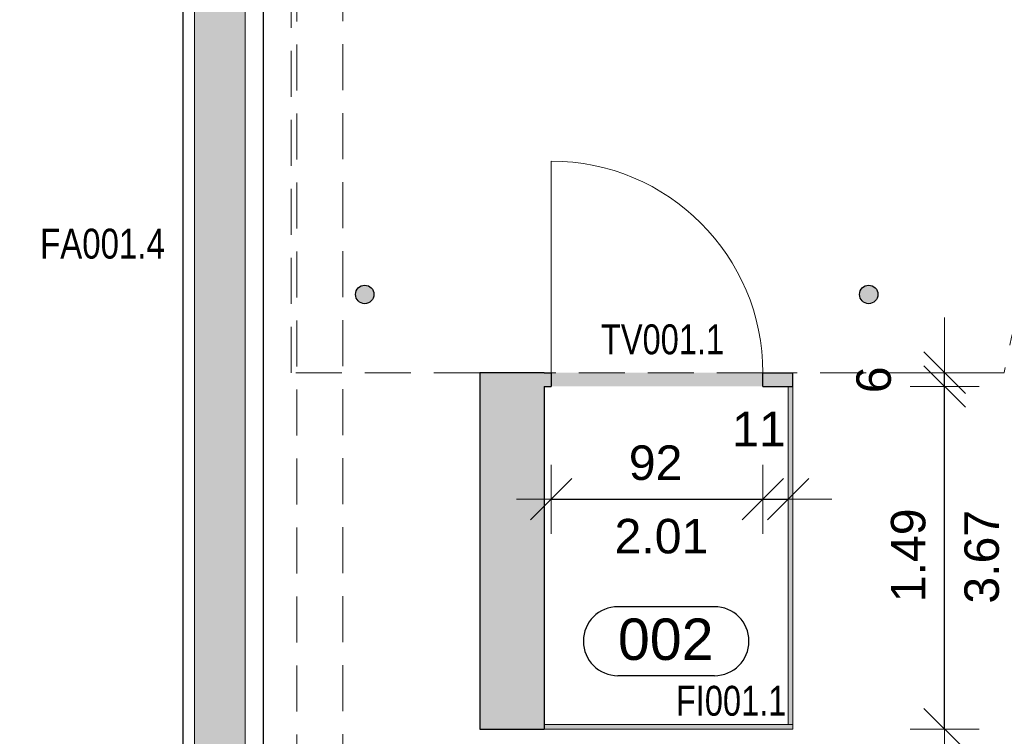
# Model space of a CAD drawing. Header units: metres. Extents: x 313 to 415, y -67 to 7.
# Tile 24 of 84: x 351.6 to 355.88, y -56.44 to -53.32. Entities that reach past the tile are written whole.
import ezdxf

# ---------------------------------------------------------------- set-up
doc = ezdxf.new("R2010")
doc.units = ezdxf.units.M
doc.header["$PDMODE"] = 65
doc.linetypes.add('AUSGEZOGEN', pattern=[0])
doc.linetypes.add('VERDECKT2_S2', pattern=[0.27, 0.2, -0.07])
for name, color, linetype, lineweight in [('Allgemein01', 7, 'AUSGEZOGEN', 13), ('Füllfläche', 7, 'AUSGEZOGEN', 13), ('Maßlinie Allgemein', 7, 'AUSGEZOGEN', 25), ('Text Allgemein', 7, 'AUSGEZOGEN', 25)]:
    doc.layers.add(name, color=color, linetype=linetype, lineweight=lineweight)
doc.styles.add('ARIAL', font='ARIAL.TTF')
doc.dimstyles.new('DIMSTYLE_13', dxfattribs={"dimtxt": 0.15, "dimasz": 0.3, "dimexe": 0, "dimexo": 1e-06, "dimgap": 0.075, "dimtad": 2, "dimdec": 1, "dimlfac": 100, "dimrnd": 0.5, "dimzin": 4, "dimdsep": 46, "dimtxsty": 'ARIAL', "dimblk1": 'ALL_ML_STRICH', "dimblk2": 'ALL_ML_STRICH', "dimsah": 1, "dimcen": 0, "dimse1": 1, "dimse2": 1, "dimclrd": 7, "dimclre": 7, "dimclrt": 7, "dimadec": 0, "dimazin": 0, "dimtfac": 1, "dimtdec": 0, "dimtix": 1, "dimtmove": 2, "dimatfit": 3, "dimfxl": 0, "dimtzin": 0, "dimlwd": 0, "dimlwe": 13, "dimarcsym": 0})
doc.dimstyles.new('DIMSTYLE_14', dxfattribs={"dimtxt": 0.15, "dimasz": 0.3, "dimexe": 0, "dimexo": 1e-06, "dimgap": 0.075, "dimtad": 2, "dimdec": 1, "dimlfac": 100, "dimrnd": 0.5, "dimzin": 4, "dimdsep": 46, "dimtxsty": 'ARIAL', "dimblk1": 'ALL_ML_STRICH', "dimblk2": 'ALL_ML_STRICH', "dimsah": 1, "dimcen": 0, "dimse1": 1, "dimse2": 1, "dimclrd": 7, "dimclre": 7, "dimclrt": 7, "dimadec": 0, "dimazin": 0, "dimtfac": 1, "dimtdec": 0, "dimtix": 1, "dimtmove": 2, "dimatfit": 3, "dimfxl": 0, "dimtvp": 1.2, "dimtzin": 0, "dimlwd": 0, "dimlwe": 13, "dimarcsym": 0})
doc.dimstyles.new('DIMSTYLE_15', dxfattribs={"dimtxt": 0.15, "dimasz": 0.3, "dimexe": 0, "dimexo": 1e-06, "dimgap": 0.075, "dimtad": 2, "dimrnd": 0.005, "dimzin": 4, "dimdsep": 46, "dimtxsty": 'ARIAL', "dimblk1": 'ALL_ML_STRICH', "dimblk2": 'ALL_ML_STRICH', "dimsah": 1, "dimcen": 0, "dimse1": 1, "dimse2": 1, "dimclrd": 7, "dimclre": 7, "dimclrt": 7, "dimadec": 0, "dimazin": 0, "dimtfac": 1, "dimtdec": 0, "dimtix": 1, "dimtmove": 2, "dimatfit": 3, "dimfxl": 0, "dimtzin": 0, "dimlwd": 0, "dimlwe": 13, "dimarcsym": 0})
doc.dimstyles.new('DIMSTYLE_16', dxfattribs={"dimtxt": 0.15, "dimasz": 0.3, "dimexe": 0, "dimexo": 1e-06, "dimgap": 0.075, "dimtad": 2, "dimdec": 1, "dimlfac": 100, "dimrnd": 0.5, "dimzin": 4, "dimdsep": 46, "dimtxsty": 'ARIAL', "dimblk1": 'ALL_ML_STRICH', "dimblk2": 'ALL_ML_STRICH', "dimsah": 1, "dimcen": 0, "dimse1": 1, "dimse2": 1, "dimclrd": 7, "dimclre": 7, "dimclrt": 7, "dimadec": 0, "dimazin": 0, "dimtfac": 1, "dimtdec": 0, "dimtix": 1, "dimtmove": 2, "dimatfit": 3, "dimfxl": 0, "dimtvp": 1.2, "dimtzin": 0, "dimlwd": 0, "dimlwe": 13, "dimarcsym": 0})
doc.dimstyles.new('DIMSTYLE_21', dxfattribs={"dimtxt": 0.2, "dimasz": 0.19, "dimexe": 0, "dimexo": 1e-06, "dimgap": 0.1, "dimtad": 2, "dimdec": 1, "dimlfac": 100, "dimrnd": 0.5, "dimzin": 4, "dimdsep": 46, "dimtxsty": 'ARIAL', "dimblk1": 'ALL_ML_STRICH', "dimblk2": 'ALL_ML_STRICH', "dimsah": 1, "dimcen": 0, "dimse1": 1, "dimse2": 1, "dimclrd": 7, "dimclre": 7, "dimclrt": 7, "dimadec": 0, "dimazin": 0, "dimtfac": 1, "dimtdec": 0, "dimtix": 1, "dimtmove": 2, "dimatfit": 3, "dimfxl": 0, "dimtvp": 1.2, "dimtzin": 0, "dimlwd": 0, "dimlwe": 13, "dimarcsym": 0})
doc.dimstyles.new('DIMSTYLE_22', dxfattribs={"dimtxt": 0.2, "dimasz": 0.19, "dimexe": 0, "dimexo": 1e-06, "dimgap": 0.1, "dimtad": 2, "dimrnd": 0.005, "dimzin": 4, "dimdsep": 46, "dimtxsty": 'ARIAL', "dimblk1": 'ALL_ML_STRICH', "dimblk2": 'ALL_ML_STRICH', "dimsah": 1, "dimcen": 0, "dimse1": 1, "dimse2": 1, "dimclrd": 7, "dimclre": 7, "dimclrt": 7, "dimadec": 0, "dimazin": 0, "dimtfac": 1, "dimtdec": 0, "dimtix": 1, "dimtmove": 2, "dimatfit": 3, "dimfxl": 0, "dimtzin": 0, "dimlwd": 0, "dimlwe": 13, "dimarcsym": 0})
doc.dimstyles.new('DIMSTYLE_25', dxfattribs={"dimtxt": 0.2, "dimasz": 0.19, "dimexe": 0, "dimexo": 1e-06, "dimgap": 0.1, "dimtad": 2, "dimdec": 1, "dimlfac": 100, "dimrnd": 0.5, "dimzin": 4, "dimdsep": 46, "dimtxsty": 'ARIAL', "dimblk1": 'ALL_ML_STRICH', "dimblk2": 'ALL_ML_STRICH', "dimsah": 1, "dimcen": 0, "dimse1": 1, "dimse2": 1, "dimclrd": 7, "dimclre": 7, "dimclrt": 7, "dimadec": 0, "dimazin": 0, "dimtfac": 1, "dimtdec": 0, "dimtix": 1, "dimtmove": 2, "dimatfit": 3, "dimfxl": 0, "dimtzin": 0, "dimlwd": 0, "dimlwe": 13, "dimarcsym": 0})
doc.dimstyles.new('DIMSTYLE_26', dxfattribs={"dimtxt": 0.2, "dimasz": 0.19, "dimexe": 0, "dimexo": 1e-06, "dimgap": 0.1, "dimtad": 0, "dimdec": 1, "dimlfac": 100, "dimrnd": 0.5, "dimzin": 4, "dimdsep": 46, "dimtxsty": 'ARIAL', "dimblk1": 'ALL_ML_STRICH', "dimblk2": 'ALL_ML_STRICH', "dimsah": 1, "dimcen": 0, "dimse1": 1, "dimse2": 1, "dimclrd": 7, "dimclre": 7, "dimclrt": 7, "dimadec": 0, "dimazin": 0, "dimtfac": 1, "dimtdec": 0, "dimtix": 1, "dimtmove": 2, "dimatfit": 3, "dimfxl": 0, "dimtvp": 1.2, "dimtzin": 0, "dimlwd": 0, "dimlwe": 13, "dimarcsym": 0})
doc.dimstyles.new('DIMSTYLE_5', dxfattribs={"dimtxt": 0.2, "dimasz": 0.3, "dimexe": 0, "dimexo": 1e-06, "dimgap": 0.1, "dimtad": 2, "dimrnd": 0.005, "dimzin": 4, "dimdsep": 46, "dimtxsty": 'ARIAL', "dimblk1": 'ALL_ML_STRICH', "dimblk2": 'ALL_ML_STRICH', "dimsah": 1, "dimcen": 0, "dimse1": 1, "dimse2": 1, "dimclrd": 7, "dimclre": 7, "dimclrt": 7, "dimadec": 0, "dimazin": 0, "dimtfac": 1, "dimtdec": 0, "dimtix": 1, "dimtmove": 2, "dimatfit": 3, "dimfxl": 0, "dimtzin": 0, "dimlwd": 0, "dimlwe": 13, "dimarcsym": 0})

# ---------------------------------------------------------------- blocks, each defined once
blk = doc.blocks.new('ALL_ML_STRICH')
at = {"color": 0, "linetype": 'ByBlock', "lineweight": -2}
for p, q in [((0, -0.5), (0, 0.5)), ((-0.3, -0.3), (0.3, 0.3)), ((-1, 0), (0.5, 0))]:
    blk.add_line(p, q, dxfattribs=at)
blk = doc.blocks.new('*D58')
at = {"layer": 'DEFPOINTS', "color": 7, "linetype": 'AUSGEZOGEN', "lineweight": 13}
for p in [(358.0345, 1.2646), (315.3345, -57.2254), (352.3145, -57.2254)]:
    blk.add_point(p, dxfattribs=at)
at = {"layer": 'Maßlinie Allgemein', "color": 7, "linetype": 'AUSGEZOGEN', "lineweight": -2}
blk.add_line((315.3345, -57.2254), (315.3345, 1.2646), dxfattribs=at)
at = {"layer": 'Maßlinie Allgemein', "color": 7, "linetype": 'AUSGEZOGEN', "lineweight": 13, "xscale": 0.3, "yscale": 0.3, "zscale": 0.3}
for p, rotation in [((315.3345, 1.2646), 90), ((315.3345, -57.2254), 270)]:
    blk.add_blockref('ALL_ML_STRICH', p, dxfattribs=dict(at, rotation=rotation))
at = {"layer": 'Maßlinie Allgemein', "color": 7, "linetype": 'AUSGEZOGEN', "lineweight": 13, "insert": (315.1511, -27.9739), "char_height": 0.2, "width": 1, "attachment_point": 5, "rotation": 90, "style": 'ARIAL'}
blk.add_mtext('\\A1;{\\A1;{58.49\\H0.132000;\\S^ ;}}', dxfattribs=at)
blk = doc.blocks.new('*D111')
at = {"layer": 'DEFPOINTS', "color": 7, "linetype": 'AUSGEZOGEN', "lineweight": 13}
for p in [(352.6645, -51.4154), (349.4145, -56.8754), (352.6645, -56.8754)]:
    blk.add_point(p, dxfattribs=at)
at = {"layer": 'Maßlinie Allgemein', "color": 7, "linetype": 'AUSGEZOGEN', "lineweight": -2}
blk.add_line((349.4145, -56.8754), (349.4145, -51.4154), dxfattribs=at)
at = {"layer": 'Maßlinie Allgemein', "color": 7, "linetype": 'AUSGEZOGEN', "lineweight": 13, "xscale": 0.3, "yscale": 0.3, "zscale": 0.3}
for p, rotation in [((349.4145, -51.4154), 90), ((349.4145, -56.8754), 270)]:
    blk.add_blockref('ALL_ML_STRICH', p, dxfattribs=dict(at, rotation=rotation))
at = {"layer": 'Maßlinie Allgemein', "color": 7, "linetype": 'AUSGEZOGEN', "lineweight": 13, "insert": (349.2311, -54.1309), "char_height": 0.2, "width": 0.8, "attachment_point": 5, "rotation": 90, "style": 'ARIAL'}
blk.add_mtext('\\A1;{\\A1;{5.46\\H0.132000;\\S^ ;}}', dxfattribs=at)
blk = doc.blocks.new('*D116')
at = {"layer": 'DEFPOINTS', "color": 7, "linetype": 'AUSGEZOGEN', "lineweight": 13}
for p in [(352.3145, -51.4154), (348.5145, -57.2254), (352.3145, -57.2254)]:
    blk.add_point(p, dxfattribs=at)
at = {"layer": 'Maßlinie Allgemein', "color": 7, "linetype": 'AUSGEZOGEN', "lineweight": -2}
blk.add_line((348.5145, -57.2254), (348.5145, -51.4154), dxfattribs=at)
at = {"layer": 'Maßlinie Allgemein', "color": 7, "linetype": 'AUSGEZOGEN', "lineweight": 13, "xscale": 0.3, "yscale": 0.3, "zscale": 0.3}
for p, rotation in [((348.5145, -51.4154), 90), ((348.5145, -57.2254), 270)]:
    blk.add_blockref('ALL_ML_STRICH', p, dxfattribs=dict(at, rotation=rotation))
at = {"layer": 'Maßlinie Allgemein', "color": 7, "linetype": 'AUSGEZOGEN', "lineweight": 13, "insert": (348.3311, -54.2867), "char_height": 0.2, "width": 0.8, "attachment_point": 5, "rotation": 90, "style": 'ARIAL'}
blk.add_mtext('\\A1;{\\A1;{5.81\\H0.132000;\\S^ ;}}', dxfattribs=at)
blk = doc.blocks.new('*D122')
at = {"layer": 'DEFPOINTS', "color": 7, "linetype": 'AUSGEZOGEN', "lineweight": 13}
for p in [(353.9145, -54.9154), (354.8345, -54.9154), (353.9145, -55.4054)]:
    blk.add_point(p, dxfattribs=at)
at = {"layer": 'Maßlinie Allgemein', "color": 7, "linetype": 'AUSGEZOGEN', "lineweight": -2}
blk.add_line((353.9145, -55.4054), (354.8345, -55.4054), dxfattribs=at)
at = {"layer": 'Maßlinie Allgemein', "color": 7, "linetype": 'AUSGEZOGEN', "lineweight": 13, "xscale": 0.3, "yscale": 0.3, "zscale": 0.3, "rotation": 180}
blk.add_blockref('ALL_ML_STRICH', (353.9145, -55.4054), dxfattribs=at)
at = {"layer": 'Maßlinie Allgemein', "color": 7, "linetype": 'AUSGEZOGEN', "lineweight": 13, "xscale": 0.3, "yscale": 0.3, "zscale": 0.3}
blk.add_blockref('ALL_ML_STRICH', (354.8345, -55.4054), dxfattribs=at)
at = {"layer": 'Maßlinie Allgemein', "color": 7, "linetype": 'AUSGEZOGEN', "lineweight": 13, "insert": (354.3684, -55.2478), "char_height": 0.15, "width": 0.6, "attachment_point": 5, "style": 'ARIAL'}
blk.add_mtext('\\A1;{\\A1;{92\\H0.099000;\\S^ ;}}', dxfattribs=at)
at = {"layer": 'Maßlinie Allgemein', "color": 7, "linetype": 'AUSGEZOGEN', "lineweight": 13, "insert": (354.1898, -55.4911), "char_height": 0.15, "width": 0.0075, "attachment_point": 1, "line_spacing_factor": 0.60241, "style": 'ARIAL'}
blk.add_mtext('\\A1;{2.01\\H0.099000;\\S^ ;}', dxfattribs=at)
blk = doc.blocks.new('*D123')
at = {"layer": 'DEFPOINTS', "color": 7, "linetype": 'AUSGEZOGEN', "lineweight": 13}
for p in [(354.8345, -54.9154), (354.9445, -54.9154), (354.8345, -55.4054)]:
    blk.add_point(p, dxfattribs=at)
at = {"layer": 'Maßlinie Allgemein', "color": 7, "linetype": 'AUSGEZOGEN', "lineweight": -2}
blk.add_line((354.8345, -55.4054), (354.9445, -55.4054), dxfattribs=at)
at = {"layer": 'Maßlinie Allgemein', "color": 7, "linetype": 'AUSGEZOGEN', "lineweight": 13, "xscale": 0.3, "yscale": 0.3, "zscale": 0.3}
blk.add_blockref('ALL_ML_STRICH', (354.9445, -55.4054), dxfattribs=at)
at = {"layer": 'Maßlinie Allgemein', "color": 7, "linetype": 'AUSGEZOGEN', "lineweight": 13, "xscale": 0.3, "yscale": 0.3, "zscale": 0.3, "rotation": 180}
blk.add_blockref('ALL_ML_STRICH', (354.8345, -55.4054), dxfattribs=at)
at = {"layer": 'Maßlinie Allgemein', "color": 7, "linetype": 'AUSGEZOGEN', "lineweight": 13, "insert": (354.8172, -55.1004), "char_height": 0.15, "width": 0.6, "attachment_point": 5, "style": 'ARIAL'}
blk.add_mtext('\\A1;{\\A1;{11\\H0.099000;\\S^ ;}}', dxfattribs=at)
blk = doc.blocks.new('*D124')
at = {"layer": 'DEFPOINTS', "color": 7, "linetype": 'AUSGEZOGEN', "lineweight": 13}
for p in [(354.9645, -54.9154), (354.9645, -56.4054), (355.6245, -56.4054)]:
    blk.add_point(p, dxfattribs=at)
at = {"layer": 'Maßlinie Allgemein', "color": 7, "linetype": 'AUSGEZOGEN', "lineweight": -2}
blk.add_line((355.6245, -56.4054), (355.6245, -54.9154), dxfattribs=at)
at = {"layer": 'Maßlinie Allgemein', "color": 7, "linetype": 'AUSGEZOGEN', "lineweight": 13, "xscale": 0.3, "yscale": 0.3, "zscale": 0.3}
for p, rotation in [((355.6245, -54.9154), 90), ((355.6245, -56.4054), 270)]:
    blk.add_blockref('ALL_ML_STRICH', p, dxfattribs=dict(at, rotation=rotation))
at = {"layer": 'Maßlinie Allgemein', "color": 7, "linetype": 'AUSGEZOGEN', "lineweight": 13, "insert": (355.4669, -55.6497), "char_height": 0.15, "width": 0.6, "attachment_point": 5, "rotation": 90, "style": 'ARIAL'}
blk.add_mtext('\\A1;{\\A1;{1.49\\H0.099000;\\S^ ;}}', dxfattribs=at)
at = {"layer": 'Maßlinie Allgemein', "color": 7, "linetype": 'AUSGEZOGEN', "lineweight": 13, "insert": (355.7104, -55.8596), "char_height": 0.15, "width": 0.0075, "attachment_point": 1, "rotation": 90, "line_spacing_factor": 0.60241, "style": 'ARIAL'}
blk.add_mtext('\\A1;{3.67\\H0.099000;\\S^ ;}', dxfattribs=at)
blk = doc.blocks.new('*D125')
at = {"layer": 'DEFPOINTS', "color": 7, "linetype": 'AUSGEZOGEN', "lineweight": 13}
for p in [(354.9645, -54.8554), (354.9645, -54.9154), (355.6245, -54.9154)]:
    blk.add_point(p, dxfattribs=at)
at = {"layer": 'Maßlinie Allgemein', "color": 7, "linetype": 'AUSGEZOGEN', "lineweight": -2}
blk.add_line((355.6245, -54.9154), (355.6245, -54.8554), dxfattribs=at)
at = {"layer": 'Maßlinie Allgemein', "color": 7, "linetype": 'AUSGEZOGEN', "lineweight": 13, "xscale": 0.3, "yscale": 0.3, "zscale": 0.3}
for p, rotation in [((355.6245, -54.9154), 270), ((355.6245, -54.8554), 90)]:
    blk.add_blockref('ALL_ML_STRICH', p, dxfattribs=dict(at, rotation=rotation))
at = {"layer": 'Maßlinie Allgemein', "color": 7, "linetype": 'AUSGEZOGEN', "lineweight": 13, "insert": (355.3169, -54.8864), "char_height": 0.15, "width": 0.45, "attachment_point": 5, "rotation": 90, "style": 'ARIAL'}
blk.add_mtext('\\A1;{\\A1;{6\\H0.099000;\\S^ ;}}', dxfattribs=at)
blk = doc.blocks.new('*D126')
at = {"layer": 'DEFPOINTS', "color": 7, "linetype": 'AUSGEZOGEN', "lineweight": 13}
for p in [(353.8845, -56.4054), (354.9645, -56.4054), (353.8845, -57.5154)]:
    blk.add_point(p, dxfattribs=at)
at = {"layer": 'Maßlinie Allgemein', "color": 7, "linetype": 'AUSGEZOGEN', "lineweight": -2}
blk.add_line((353.8845, -57.5154), (354.9645, -57.5154), dxfattribs=at)
at = {"layer": 'Maßlinie Allgemein', "color": 7, "linetype": 'AUSGEZOGEN', "lineweight": 13, "xscale": 0.3, "yscale": 0.3, "zscale": 0.3, "rotation": 180}
blk.add_blockref('ALL_ML_STRICH', (353.8845, -57.5154), dxfattribs=at)
at = {"layer": 'Maßlinie Allgemein', "color": 7, "linetype": 'AUSGEZOGEN', "lineweight": 13, "xscale": 0.3, "yscale": 0.3, "zscale": 0.3}
blk.add_blockref('ALL_ML_STRICH', (354.9645, -57.5154), dxfattribs=at)
at = {"layer": 'Maßlinie Allgemein', "color": 7, "linetype": 'AUSGEZOGEN', "lineweight": 13, "insert": (354.4351, -57.3578), "char_height": 0.15, "width": 0.6, "attachment_point": 5, "style": 'ARIAL'}
blk.add_mtext('\\A1;{\\A1;{1.08\\H0.099000;\\S^ ;}}', dxfattribs=at)
at = {"layer": 'Maßlinie Allgemein', "color": 7, "linetype": 'AUSGEZOGEN', "lineweight": 13, "insert": (354.2253, -57.6013), "char_height": 0.15, "width": 0.0075, "attachment_point": 1, "line_spacing_factor": 0.60241, "style": 'ARIAL'}
blk.add_mtext('\\A1;{3.67\\H0.099000;\\S^ ;}', dxfattribs=at)
blk = doc.blocks.new('*D211')
at = {"layer": 'DEFPOINTS', "color": 7, "linetype": 'AUSGEZOGEN', "lineweight": 13}
for p in [(352.3845, -48.3454), (316.2345, -57.2254), (352.3145, -57.2254)]:
    blk.add_point(p, dxfattribs=at)
at = {"layer": 'Maßlinie Allgemein', "color": 7, "linetype": 'AUSGEZOGEN', "lineweight": -2}
blk.add_line((316.2345, -57.2254), (316.2345, -48.3454), dxfattribs=at)
at = {"layer": 'Maßlinie Allgemein', "color": 7, "linetype": 'AUSGEZOGEN', "lineweight": 13, "xscale": 0.3, "yscale": 0.3, "zscale": 0.3}
for p, rotation in [((316.2345, -48.3454), 90), ((316.2345, -57.2254), 270)]:
    blk.add_blockref('ALL_ML_STRICH', p, dxfattribs=dict(at, rotation=rotation))
at = {"layer": 'Maßlinie Allgemein', "color": 7, "linetype": 'AUSGEZOGEN', "lineweight": 13, "insert": (316.0511, -52.7712), "char_height": 0.2, "width": 0.8, "attachment_point": 5, "rotation": 90, "style": 'ARIAL'}
blk.add_mtext('\\A1;{\\A1;{8.88\\H0.132000;\\S^ ;}}', dxfattribs=at)
blk = doc.blocks.new('*D261')
at = {"layer": 'DEFPOINTS', "color": 7, "linetype": 'AUSGEZOGEN', "lineweight": 13}
for p in [(352.3645, -51.4154), (350.3145, -56.9554), (352.5845, -56.9554)]:
    blk.add_point(p, dxfattribs=at)
at = {"layer": 'Maßlinie Allgemein', "color": 7, "linetype": 'AUSGEZOGEN', "lineweight": -2}
blk.add_line((350.3145, -56.9554), (350.3145, -51.4154), dxfattribs=at)
at = {"layer": 'Maßlinie Allgemein', "color": 7, "linetype": 'AUSGEZOGEN', "lineweight": 13, "xscale": 0.3, "yscale": 0.3, "zscale": 0.3}
for p, rotation in [((350.3145, -51.4154), 90), ((350.3145, -56.9554), 270)]:
    blk.add_blockref('ALL_ML_STRICH', p, dxfattribs=dict(at, rotation=rotation))
at = {"layer": 'Maßlinie Allgemein', "color": 7, "linetype": 'AUSGEZOGEN', "lineweight": 13, "insert": (350.1311, -54.1705), "char_height": 0.2, "width": 0.8, "attachment_point": 5, "rotation": 90, "style": 'ARIAL'}
blk.add_mtext('\\A1;{\\A1;{5.54\\H0.132000;\\S^ ;}}', dxfattribs=at)
at = {"layer": 'Maßlinie Allgemein', "color": 7, "linetype": 'AUSGEZOGEN', "lineweight": 13, "insert": (350.4021, -54.4509), "char_height": 0.2, "width": 0.01, "attachment_point": 1, "rotation": 90, "line_spacing_factor": 0.60241, "style": 'ARIAL'}
blk.add_mtext('\\A1;{6.26\\H0.132000;\\S^ ;}', dxfattribs=at)
blk = doc.blocks.new('*D293')
at = {"layer": 'DEFPOINTS', "color": 7, "linetype": 'AUSGEZOGEN', "lineweight": 13}
for p in [(350.3845, -44.0054), (356.8045, -44.0054), (350.3845, -66.3754)]:
    blk.add_point(p, dxfattribs=at)
at = {"layer": 'Maßlinie Allgemein', "color": 7, "linetype": 'AUSGEZOGEN', "lineweight": -2}
blk.add_line((350.3845, -66.3754), (356.8045, -66.3754), dxfattribs=at)
at = {"layer": 'Maßlinie Allgemein', "color": 7, "linetype": 'AUSGEZOGEN', "lineweight": 13, "xscale": 0.3, "yscale": 0.3, "zscale": 0.3, "rotation": 180}
blk.add_blockref('ALL_ML_STRICH', (350.3845, -66.3754), dxfattribs=at)
at = {"layer": 'Maßlinie Allgemein', "color": 7, "linetype": 'AUSGEZOGEN', "lineweight": 13, "xscale": 0.3, "yscale": 0.3, "zscale": 0.3}
blk.add_blockref('ALL_ML_STRICH', (356.8045, -66.3754), dxfattribs=at)
at = {"layer": 'Maßlinie Allgemein', "color": 7, "linetype": 'AUSGEZOGEN', "lineweight": 13, "insert": (353.6099, -66.192), "char_height": 0.2, "width": 0.8, "attachment_point": 5, "style": 'ARIAL'}
blk.add_mtext('\\A1;{\\A1;{6.42\\H0.132000;\\S^ ;}}', dxfattribs=at)
blk = doc.blocks.new('*D322')
at = {"layer": 'DEFPOINTS', "color": 7, "linetype": 'AUSGEZOGEN', "lineweight": 13}
for p in [(350.7345, -44.3754), (352.3145, -57.2254), (350.7345, -67.2754)]:
    blk.add_point(p, dxfattribs=at)
at = {"layer": 'Maßlinie Allgemein', "color": 7, "linetype": 'AUSGEZOGEN', "lineweight": -2}
blk.add_line((350.7345, -67.2754), (352.3145, -67.2754), dxfattribs=at)
at = {"layer": 'Maßlinie Allgemein', "color": 7, "linetype": 'AUSGEZOGEN', "lineweight": 13, "xscale": 0.3, "yscale": 0.3, "zscale": 0.3, "rotation": 180}
blk.add_blockref('ALL_ML_STRICH', (350.7345, -67.2754), dxfattribs=at)
at = {"layer": 'Maßlinie Allgemein', "color": 7, "linetype": 'AUSGEZOGEN', "lineweight": 13, "xscale": 0.3, "yscale": 0.3, "zscale": 0.3}
blk.add_blockref('ALL_ML_STRICH', (352.3145, -67.2754), dxfattribs=at)
at = {"layer": 'Maßlinie Allgemein', "color": 7, "linetype": 'AUSGEZOGEN', "lineweight": 13, "insert": (351.5387, -67.092), "char_height": 0.2, "width": 0.8, "attachment_point": 5, "style": 'ARIAL'}
blk.add_mtext('\\A1;{\\A1;{1.58\\H0.132000;\\S^ ;}}', dxfattribs=at)
blk = doc.blocks.new('*D359')
at = {"layer": 'DEFPOINTS', "color": 7, "linetype": 'AUSGEZOGEN', "lineweight": 13}
for p in [(350.7345, -44.3754), (352.7345, -44.3754), (350.7345, -65.2254)]:
    blk.add_point(p, dxfattribs=at)
at = {"layer": 'Maßlinie Allgemein', "color": 7, "linetype": 'AUSGEZOGEN', "lineweight": -2}
blk.add_line((350.7345, -65.2254), (352.7345, -65.2254), dxfattribs=at)
at = {"layer": 'Maßlinie Allgemein', "color": 7, "linetype": 'AUSGEZOGEN', "lineweight": 13, "xscale": 0.19, "yscale": 0.19, "zscale": 0.19, "rotation": 180}
blk.add_blockref('ALL_ML_STRICH', (350.7345, -65.2254), dxfattribs=at)
at = {"layer": 'Maßlinie Allgemein', "color": 7, "linetype": 'AUSGEZOGEN', "lineweight": 13, "xscale": 0.19, "yscale": 0.19, "zscale": 0.19}
blk.add_blockref('ALL_ML_STRICH', (352.7345, -65.2254), dxfattribs=at)
at = {"layer": 'Maßlinie Allgemein', "color": 7, "linetype": 'AUSGEZOGEN', "lineweight": 13, "insert": (351.7493, -65.042), "char_height": 0.2, "width": 0.8, "attachment_point": 5, "style": 'ARIAL'}
blk.add_mtext('\\A1;{\\A1;{2.00\\H0.132000;\\S^ ;}}', dxfattribs=at)
blk = doc.blocks.new('*D360')
at = {"layer": 'DEFPOINTS', "color": 7, "linetype": 'AUSGEZOGEN', "lineweight": 13}
for p in [(352.7345, -44.3754), (353.0445, -44.3754), (352.7345, -65.2254)]:
    blk.add_point(p, dxfattribs=at)
at = {"layer": 'Maßlinie Allgemein', "color": 7, "linetype": 'AUSGEZOGEN', "lineweight": -2}
blk.add_line((352.7345, -65.2254), (353.0445, -65.2254), dxfattribs=at)
at = {"layer": 'Maßlinie Allgemein', "color": 7, "linetype": 'AUSGEZOGEN', "lineweight": 13, "xscale": 0.19, "yscale": 0.19, "zscale": 0.19, "rotation": 180}
blk.add_blockref('ALL_ML_STRICH', (352.7345, -65.2254), dxfattribs=at)
at = {"layer": 'Maßlinie Allgemein', "color": 7, "linetype": 'AUSGEZOGEN', "lineweight": 13, "xscale": 0.19, "yscale": 0.19, "zscale": 0.19}
blk.add_blockref('ALL_ML_STRICH', (353.0445, -65.2254), dxfattribs=at)
at = {"layer": 'Maßlinie Allgemein', "color": 7, "linetype": 'AUSGEZOGEN', "lineweight": 13, "insert": (352.8997, -64.9469), "char_height": 0.2, "width": 0.8, "attachment_point": 5, "style": 'ARIAL'}
blk.add_mtext('\\A1;{\\A1;{31\\H0.132000;\\S^ ;}}', dxfattribs=at)
blk = doc.blocks.new('*D361')
at = {"layer": 'DEFPOINTS', "color": 7, "linetype": 'AUSGEZOGEN', "lineweight": 13}
for p in [(353.1845, -44.3354), (353.0445, -44.3754), (353.0445, -65.2254)]:
    blk.add_point(p, dxfattribs=at)
at = {"layer": 'Maßlinie Allgemein', "color": 7, "linetype": 'AUSGEZOGEN', "lineweight": -2}
blk.add_line((353.0445, -65.2254), (353.1845, -65.2254), dxfattribs=at)
at = {"layer": 'Maßlinie Allgemein', "color": 7, "linetype": 'AUSGEZOGEN', "lineweight": 13, "xscale": 0.19, "yscale": 0.19, "zscale": 0.19, "rotation": 180}
blk.add_blockref('ALL_ML_STRICH', (353.0445, -65.2254), dxfattribs=at)
at = {"layer": 'Maßlinie Allgemein', "color": 7, "linetype": 'AUSGEZOGEN', "lineweight": 13, "xscale": 0.19, "yscale": 0.19, "zscale": 0.19}
blk.add_blockref('ALL_ML_STRICH', (353.1845, -65.2254), dxfattribs=at)
at = {"layer": 'Maßlinie Allgemein', "color": 7, "linetype": 'AUSGEZOGEN', "lineweight": 13, "insert": (353.1058, -65.5012), "char_height": 0.2, "width": 0.8, "attachment_point": 5, "style": 'ARIAL'}
blk.add_mtext('\\A1;{\\A1;{14\\H0.132000;\\S^ ;}}', dxfattribs=at)
blk = doc.blocks.new('*D362')
at = {"layer": 'DEFPOINTS', "color": 7, "linetype": 'AUSGEZOGEN', "lineweight": 13}
for p in [(353.1845, -44.3354), (354.1645, -44.3354), (353.1845, -65.2254)]:
    blk.add_point(p, dxfattribs=at)
at = {"layer": 'Maßlinie Allgemein', "color": 7, "linetype": 'AUSGEZOGEN', "lineweight": -2}
blk.add_line((353.1845, -65.2254), (354.1645, -65.2254), dxfattribs=at)
at = {"layer": 'Maßlinie Allgemein', "color": 7, "linetype": 'AUSGEZOGEN', "lineweight": 13, "xscale": 0.19, "yscale": 0.19, "zscale": 0.19, "rotation": 180}
blk.add_blockref('ALL_ML_STRICH', (353.1845, -65.2254), dxfattribs=at)
at = {"layer": 'Maßlinie Allgemein', "color": 7, "linetype": 'AUSGEZOGEN', "lineweight": 13, "xscale": 0.19, "yscale": 0.19, "zscale": 0.19}
blk.add_blockref('ALL_ML_STRICH', (354.1645, -65.2254), dxfattribs=at)
at = {"layer": 'Maßlinie Allgemein', "color": 7, "linetype": 'AUSGEZOGEN', "lineweight": 13, "insert": (353.6652, -65.042), "char_height": 0.2, "width": 0.8, "attachment_point": 5, "style": 'ARIAL'}
blk.add_mtext('\\A1;{\\A1;{98\\H0.132000;\\S^ ;}}', dxfattribs=at)
blk = doc.blocks.new('*D363')
at = {"layer": 'DEFPOINTS', "color": 7, "linetype": 'AUSGEZOGEN', "lineweight": 13}
for p in [(354.1645, -44.3354), (356.8045, -44.3354), (354.1645, -65.2254)]:
    blk.add_point(p, dxfattribs=at)
at = {"layer": 'Maßlinie Allgemein', "color": 7, "linetype": 'AUSGEZOGEN', "lineweight": -2}
blk.add_line((354.1645, -65.2254), (356.8045, -65.2254), dxfattribs=at)
at = {"layer": 'Maßlinie Allgemein', "color": 7, "linetype": 'AUSGEZOGEN', "lineweight": 13, "xscale": 0.19, "yscale": 0.19, "zscale": 0.19, "rotation": 180}
blk.add_blockref('ALL_ML_STRICH', (354.1645, -65.2254), dxfattribs=at)
at = {"layer": 'Maßlinie Allgemein', "color": 7, "linetype": 'AUSGEZOGEN', "lineweight": 13, "xscale": 0.19, "yscale": 0.19, "zscale": 0.19}
blk.add_blockref('ALL_ML_STRICH', (356.8045, -65.2254), dxfattribs=at)
at = {"layer": 'Maßlinie Allgemein', "color": 7, "linetype": 'AUSGEZOGEN', "lineweight": 13, "insert": (355.4993, -65.042), "char_height": 0.2, "width": 0.8, "attachment_point": 5, "style": 'ARIAL'}
blk.add_mtext('\\A1;{\\A1;{2.64\\H0.132000;\\S^ ;}}', dxfattribs=at)
blk = doc.blocks.new('*D396')
at = {"layer": 'DEFPOINTS', "color": 7, "linetype": 'AUSGEZOGEN', "lineweight": 13}
for p in [(352.3845, -48.3454), (317.1345, -57.2254), (352.3145, -57.2254)]:
    blk.add_point(p, dxfattribs=at)
at = {"layer": 'Maßlinie Allgemein', "color": 7, "linetype": 'AUSGEZOGEN', "lineweight": -2}
blk.add_line((317.1345, -57.2254), (317.1345, -48.3454), dxfattribs=at)
at = {"layer": 'Maßlinie Allgemein', "color": 7, "linetype": 'AUSGEZOGEN', "lineweight": 13, "xscale": 0.3, "yscale": 0.3, "zscale": 0.3}
for p, rotation in [((317.1345, -48.3454), 90), ((317.1345, -57.2254), 270)]:
    blk.add_blockref('ALL_ML_STRICH', p, dxfattribs=dict(at, rotation=rotation))
at = {"layer": 'Maßlinie Allgemein', "color": 7, "linetype": 'AUSGEZOGEN', "lineweight": 13, "insert": (316.9511, -52.7712), "char_height": 0.2, "width": 0.8, "attachment_point": 5, "rotation": 90, "style": 'ARIAL'}
blk.add_mtext('\\A1;{\\A1;{8.88\\H0.132000;\\S^ ;}}', dxfattribs=at)

msp = doc.modelspace()

# ---------------------------------------------------------------- hatches: boundary and pattern name
at = {"layer": 'Füllfläche', "linetype": 'AUSGEZOGEN', "lineweight": 25}
for color, points in [(161, [(352.5845, -51.4154), (352.3645, -51.4154), (352.3645, -57.1754), (361.4345, -57.1754), (361.4345, -56.9554), (352.5845, -56.9554)]), (254, [(353.1425, -54.5278), (353.1431, -54.5258), (353.1436, -54.5237), (353.144, -54.5217), (353.1442, -54.5196), (353.1444, -54.5175), (353.1445, -54.5154), (353.1444, -54.5133), (353.1442, -54.5112), (353.144, -54.5091), (353.1436, -54.5071), (353.1431, -54.5051), (353.1425, -54.503), (353.1418, -54.5011), (353.141, -54.4991), (353.1401, -54.4972), (353.1391, -54.4954), (353.138, -54.4936), (353.1368, -54.4919), (353.1356, -54.4902), (353.1342, -54.4886), (353.1327, -54.4871), (353.1312, -54.4857), (353.1296, -54.4843), (353.128, -54.483), (353.1263, -54.4819), (353.1245, -54.4808), (353.1226, -54.4798), (353.1207, -54.4789), (353.1188, -54.4781), (353.1168, -54.4774), (353.1148, -54.4768), (353.1128, -54.4763), (353.1107, -54.4759), (353.1086, -54.4756), (353.1066, -54.4755), (353.1045, -54.4754), (353.1024, -54.4755), (353.1003, -54.4756), (353.0982, -54.4759), (353.0961, -54.4763), (353.0941, -54.4768), (353.0921, -54.4774), (353.0901, -54.4781), (353.0882, -54.4789), (353.0863, -54.4798), (353.0845, -54.4808), (353.0827, -54.4819), (353.081, -54.483), (353.0793, -54.4843), (353.0777, -54.4857), (353.0762, -54.4871), (353.0747, -54.4886), (353.0734, -54.4902), (353.0721, -54.4919), (353.0709, -54.4936), (353.0698, -54.4954), (353.0688, -54.4972), (353.0679, -54.4991), (353.0671, -54.5011), (353.0664, -54.503), (353.0658, -54.5051), (353.0653, -54.5071), (353.065, -54.5091), (353.0647, -54.5112), (353.0645, -54.5133), (353.0645, -54.5154), (353.0645, -54.5175), (353.0647, -54.5196), (353.065, -54.5217), (353.0653, -54.5237), (353.0658, -54.5258), (353.0664, -54.5278), (353.0671, -54.5297), (353.0679, -54.5317), (353.0688, -54.5336), (353.0698, -54.5354), (353.0709, -54.5372), (353.0721, -54.5389), (353.0734, -54.5406), (353.0747, -54.5422), (353.0762, -54.5437), (353.0777, -54.5451), (353.0793, -54.5465), (353.081, -54.5478), (353.0827, -54.549), (353.0845, -54.55), (353.0863, -54.551), (353.0882, -54.5519), (353.0901, -54.5527), (353.0921, -54.5534), (353.0941, -54.554), (353.0961, -54.5545), (353.0982, -54.5549), (353.1003, -54.5552), (353.1024, -54.5554), (353.1045, -54.5554), (353.1066, -54.5554), (353.1086, -54.5552), (353.1107, -54.5549), (353.1128, -54.5545), (353.1148, -54.554), (353.1168, -54.5534), (353.1188, -54.5527), (353.1207, -54.5519), (353.1226, -54.551), (353.1245, -54.55), (353.1263, -54.549), (353.128, -54.5478), (353.1296, -54.5465), (353.1312, -54.5451), (353.1327, -54.5437), (353.1342, -54.5422), (353.1356, -54.5406), (353.1368, -54.5389), (353.138, -54.5372), (353.1391, -54.5354), (353.1401, -54.5336), (353.141, -54.5317), (353.1418, -54.5297)]), (254, [(355.334, -54.5212), (355.3344, -54.5183), (355.3345, -54.5154), (355.3344, -54.5125), (355.334, -54.5096), (355.3335, -54.5067), (355.3328, -54.5039), (355.3318, -54.5011), (355.3307, -54.4984), (355.3293, -54.4958), (355.3278, -54.4933), (355.3261, -54.491), (355.3243, -54.4887), (355.3222, -54.4866), (355.3201, -54.4847), (355.3177, -54.4829), (355.3153, -54.4813), (355.3128, -54.4798), (355.3101, -54.4786), (355.3074, -54.4775), (355.3046, -54.4767), (355.3017, -54.4761), (355.2988, -54.4756), (355.2959, -54.4754), (355.293, -54.4754), (355.2901, -54.4756), (355.2872, -54.4761), (355.2843, -54.4767), (355.2815, -54.4775), (355.2788, -54.4786), (355.2762, -54.4798), (355.2736, -54.4813), (355.2712, -54.4829), (355.2689, -54.4847), (355.2667, -54.4866), (355.2647, -54.4887), (355.2628, -54.491), (355.2611, -54.4933), (355.2596, -54.4958), (355.2582, -54.4984), (355.2571, -54.5011), (355.2562, -54.5039), (355.2554, -54.5067), (355.2549, -54.5096), (355.2546, -54.5125), (355.2545, -54.5154), (355.2546, -54.5183), (355.2549, -54.5212), (355.2554, -54.5241), (355.2562, -54.5269), (355.2571, -54.5297), (355.2582, -54.5324), (355.2596, -54.535), (355.2611, -54.5375), (355.2628, -54.5399), (355.2647, -54.5421), (355.2667, -54.5442), (355.2689, -54.5462), (355.2712, -54.5479), (355.2736, -54.5495), (355.2762, -54.551), (355.2788, -54.5522), (355.2815, -54.5533), (355.2843, -54.5541), (355.2872, -54.5547), (355.2901, -54.5552), (355.293, -54.5554), (355.2959, -54.5554), (355.2988, -54.5552), (355.3017, -54.5547), (355.3046, -54.5541), (355.3074, -54.5533), (355.3101, -54.5522), (355.3128, -54.551), (355.3153, -54.5495), (355.3177, -54.5479), (355.3201, -54.5462), (355.3222, -54.5442), (355.3243, -54.5421), (355.3261, -54.5399), (355.3278, -54.5375), (355.3293, -54.535), (355.3307, -54.5324), (355.3318, -54.5297), (355.3328, -54.5269), (355.3335, -54.5241)]), (254, [(353.9145, -54.8554), (353.6045, -54.8554), (353.6045, -56.4054), (353.8845, -56.4054), (353.8845, -54.9154), (353.9145, -54.9154)]), (30, [(353.9145, -54.9154), (354.8345, -54.9154), (354.8345, -54.8554), (353.9145, -54.8554)]), (254, [(354.8345, -54.9154), (354.9645, -54.9154), (354.9645, -54.8554), (354.8345, -54.8554)]), (161, [(354.9445, -56.3854), (354.9645, -56.3854), (354.9645, -54.9154), (354.9445, -54.9154)]), (161, [(353.8845, -56.4054), (354.9645, -56.4054), (354.9645, -56.3854), (353.8845, -56.3854)])]:
    msp.add_hatch(color=color, dxfattribs=at).paths.add_polyline_path(points)

# ---------------------------------------------------------------- linework, layer by layer
at = {"layer": 'Allgemein01', "color": 7, "linetype": 'AUSGEZOGEN', "lineweight": 25}
for p, q in [((352.3145, -51.4154), (352.3145, -57.2254)), ((352.6645, -56.8754), (352.6645, -51.4154)), ((353.6045, -54.8554), (353.6045, -56.4054)), ((353.8845, -54.8554), (353.6045, -54.8554)), ((353.8845, -54.8554), (353.9145, -54.8554)), ((353.9145, -54.8554), (353.9145, -54.9154)), ((354.8345, -54.8554), (354.9645, -54.8554)), ((354.8345, -54.9154), (354.8345, -54.8554)), ((354.9645, -54.9154), (354.9645, -54.8554)), ((353.8845, -54.9154), (353.8845, -56.4054)), ((353.8845, -54.9154), (353.9145, -54.9154)), ((354.8345, -54.9154), (354.9645, -54.9154)), ((354.6242, -55.8729), (354.2047, -55.8729)), ((354.6242, -56.1729), (354.2047, -56.1729)), ((353.6045, -56.4054), (353.8845, -56.4054))]:
    msp.add_line(p, q, dxfattribs=at)
at = {"layer": 'Allgemein01', "color": 7, "linetype": 'AUSGEZOGEN', "lineweight": 18}
for p, q in [((352.3645, -57.1754), (352.3645, -51.4154)), ((352.5845, -57.1754), (352.5845, -51.4154)), ((353.9145, -54.8554), (353.9145, -53.9354)), ((354.9445, -54.9154), (354.9445, -56.3854)), ((354.9645, -54.9154), (354.9645, -56.4054)), ((353.8845, -56.3854), (354.9645, -56.3854)), ((353.8845, -56.4054), (354.9645, -56.4054))]:
    msp.add_line(p, q, dxfattribs=at)
at = {"layer": 'Allgemein01', "color": 7, "linetype": 'VERDECKT2_S2', "lineweight": 13}
for p, q in [((352.7845, -54.8554), (352.7845, -51.4154)), ((352.8095, -52.8281), (352.8095, -56.5428)), ((353.0095, -52.8274), (353.0095, -56.5434)), ((353.6045, -54.8554), (352.7845, -54.8554)), ((354.8345, -54.8554), (353.9145, -54.8554)), ((355.8838, -54.8554), (354.9645, -54.8554))]:
    msp.add_line(p, q, dxfattribs=at)
at = {"layer": 'Allgemein01', "color": 7, "linetype": 'AUSGEZOGEN', "lineweight": 25}
for centre in [(353.1045, -54.5154), (355.2945, -54.5154)]:
    msp.add_circle(centre, 0.04, dxfattribs=at)
at = {"layer": 'Allgemein01', "color": 7, "linetype": 'VERDECKT2_S2', "lineweight": 13}
msp.add_arc((357.5708, -55.1117), 1.7063, 90, 171.3606, dxfattribs=at)
at = {"layer": 'Allgemein01', "color": 7, "linetype": 'AUSGEZOGEN', "lineweight": 18}
msp.add_arc((353.9145, -54.8554), 0.92, 0, 90, dxfattribs=at)
at = {"layer": 'Allgemein01', "color": 7, "linetype": 'AUSGEZOGEN', "lineweight": 25}
for centre, start, end in [((354.2047, -56.0229), 90, 270), ((354.6242, -56.0229), 270, 90)]:
    msp.add_arc(centre, 0.15, start, end, dxfattribs=at)

# ---------------------------------------------------------------- texts
at = {"layer": 'Allgemein01', "color": 7, "linetype": 'AUSGEZOGEN', "lineweight": 25, "insert": (354.2047, -56.1069), "char_height": 0.18, "width": 0.508907, "attachment_point": 7, "style": 'ARIAL'}
msp.add_mtext('\\W0.99;002', dxfattribs=at)
at = {"layer": 'Text Allgemein', "color": 7, "linetype": 'AUSGEZOGEN', "lineweight": 25, "char_height": 0.13, "attachment_point": 5, "style": 'ARIAL'}
for s, insert, width in [('\\W0.79;FA001.4', (351.9645, -54.2954), 0.602541), ('\\W0.78;TV001.1', (354.3985, -54.7114), 0.601815), ('\\W0.78;FI001.1', (354.6966, -56.2829), 0.544388)]:
    msp.add_mtext(s, dxfattribs=dict(at, insert=insert, width=width))

# ---------------------------------------------------------------- dimensions: what is measured, and where the dimension line sits
at = {"layer": 'Maßlinie Allgemein', "color": 7, "linetype": 'AUSGEZOGEN', "lineweight": 13}
for base, p1, p2, dimstyle, picture, middle in [((315.3345, 1.2646), (352.3145, -57.2254), (358.0345, 1.2646), 'DIMSTYLE_5', '*D58', (315.1511, -27.9739)), ((316.2345, -48.3454), (352.3145, -57.2254), (352.3845, -48.3454), 'DIMSTYLE_5', '*D211', (316.0511, -52.7712)), ((317.1345, -48.3454), (352.3145, -57.2254), (352.3845, -48.3454), 'DIMSTYLE_5', '*D396', (316.9511, -52.7712)), ((348.5145, -51.4154), (352.3145, -57.2254), (352.3145, -51.4154), 'DIMSTYLE_5', '*D116', (348.3311, -54.2867)), ((349.4145, -51.4154), (352.6645, -56.8754), (352.6645, -51.4154), 'DIMSTYLE_5', '*D111', (349.2311, -54.1309)), ((355.6245, -54.8554), (354.9645, -54.9154), (354.9645, -54.8554), 'DIMSTYLE_16', '*D125', (355.3169, -54.8864))]:
    dim = msp.add_linear_dim(base=base, p1=p1, p2=p2, angle=90, dimstyle=dimstyle, override={"dimpost": '<>', "dimclrd": 7, "dimclre": 7, "dimclrt": 7, "dimlwd": 0, "dimlwe": 13}, dxfattribs=at)
    dim.commit()
    dim.dimension.update_dxf_attribs({"geometry": picture, "text_midpoint": middle, "dimtype": 160})
for base, p1, p2, dimstyle, picture, middle in [((356.8045, -66.3754), (350.3845, -44.0054), (356.8045, -44.0054), 'DIMSTYLE_5', '*D293', (353.6099, -66.192)), ((353.1845, -65.2254), (353.0445, -44.3754), (353.1845, -44.3354), 'DIMSTYLE_26', '*D361', (353.1058, -65.5012)), ((354.1645, -65.2254), (353.1845, -44.3354), (354.1645, -44.3354), 'DIMSTYLE_25', '*D362', (353.6652, -65.042)), ((356.8045, -65.2254), (354.1645, -44.3354), (356.8045, -44.3354), 'DIMSTYLE_22', '*D363', (355.4993, -65.042)), ((352.3145, -67.2754), (350.7345, -44.3754), (352.3145, -57.2254), 'DIMSTYLE_5', '*D322', (351.5387, -67.092)), ((352.7345, -65.2254), (350.7345, -44.3754), (352.7345, -44.3754), 'DIMSTYLE_22', '*D359', (351.7493, -65.042)), ((353.0445, -65.2254), (352.7345, -44.3754), (353.0445, -44.3754), 'DIMSTYLE_21', '*D360', (352.8997, -64.9469)), ((354.9445, -55.4054), (354.8345, -54.9154), (354.9445, -54.9154), 'DIMSTYLE_14', '*D123', (354.8172, -55.1004))]:
    dim = msp.add_linear_dim(base=base, p1=p1, p2=p2, dimstyle=dimstyle, override={"dimpost": '<>', "dimclrd": 7, "dimclre": 7, "dimclrt": 7, "dimlwd": 0, "dimlwe": 13}, dxfattribs=at)
    dim.commit()
    dim.dimension.update_dxf_attribs({"geometry": picture, "text_midpoint": middle, "dimtype": 160})
for base, p1, p2, text, dimstyle, picture, middle in [((350.3145, -51.4154), (352.5845, -56.9554), (352.3645, -51.4154), '<>\\X\\A1;{6.26\\H0.132000;\\S^ ;}', 'DIMSTYLE_5', '*D261', (350.1311, -54.1705)), ((355.6245, -54.9154), (354.9645, -56.4054), (354.9645, -54.9154), '<>\\X\\A1;{3.67\\H0.099000;\\S^ ;}', 'DIMSTYLE_15', '*D124', (355.4669, -55.6497))]:
    dim = msp.add_linear_dim(base=base, p1=p1, p2=p2, angle=90, text=text, dimstyle=dimstyle, override={"dimpost": '<>', "dimclrd": 7, "dimclre": 7, "dimclrt": 7, "dimlwd": 0, "dimlwe": 13}, dxfattribs=at)
    dim.commit()
    dim.dimension.update_dxf_attribs({"geometry": picture, "text_midpoint": middle, "dimtype": 160})
for base, p1, p2, text, dimstyle, picture, middle in [((354.8345, -55.4054), (353.9145, -54.9154), (354.8345, -54.9154), '<>\\X\\A1;{2.01\\H0.099000;\\S^ ;}', 'DIMSTYLE_13', '*D122', (354.3684, -55.2478)), ((354.9645, -57.5154), (353.8845, -56.4054), (354.9645, -56.4054), '<>\\X\\A1;{3.67\\H0.099000;\\S^ ;}', 'DIMSTYLE_15', '*D126', (354.4351, -57.3578))]:
    dim = msp.add_linear_dim(base=base, p1=p1, p2=p2, text=text, dimstyle=dimstyle, override={"dimpost": '<>', "dimclrd": 7, "dimclre": 7, "dimclrt": 7, "dimlwd": 0, "dimlwe": 13}, dxfattribs=at)
    dim.commit()
    dim.dimension.update_dxf_attribs({"geometry": picture, "text_midpoint": middle, "dimtype": 160})

doc.saveas('drawing.dxf')
